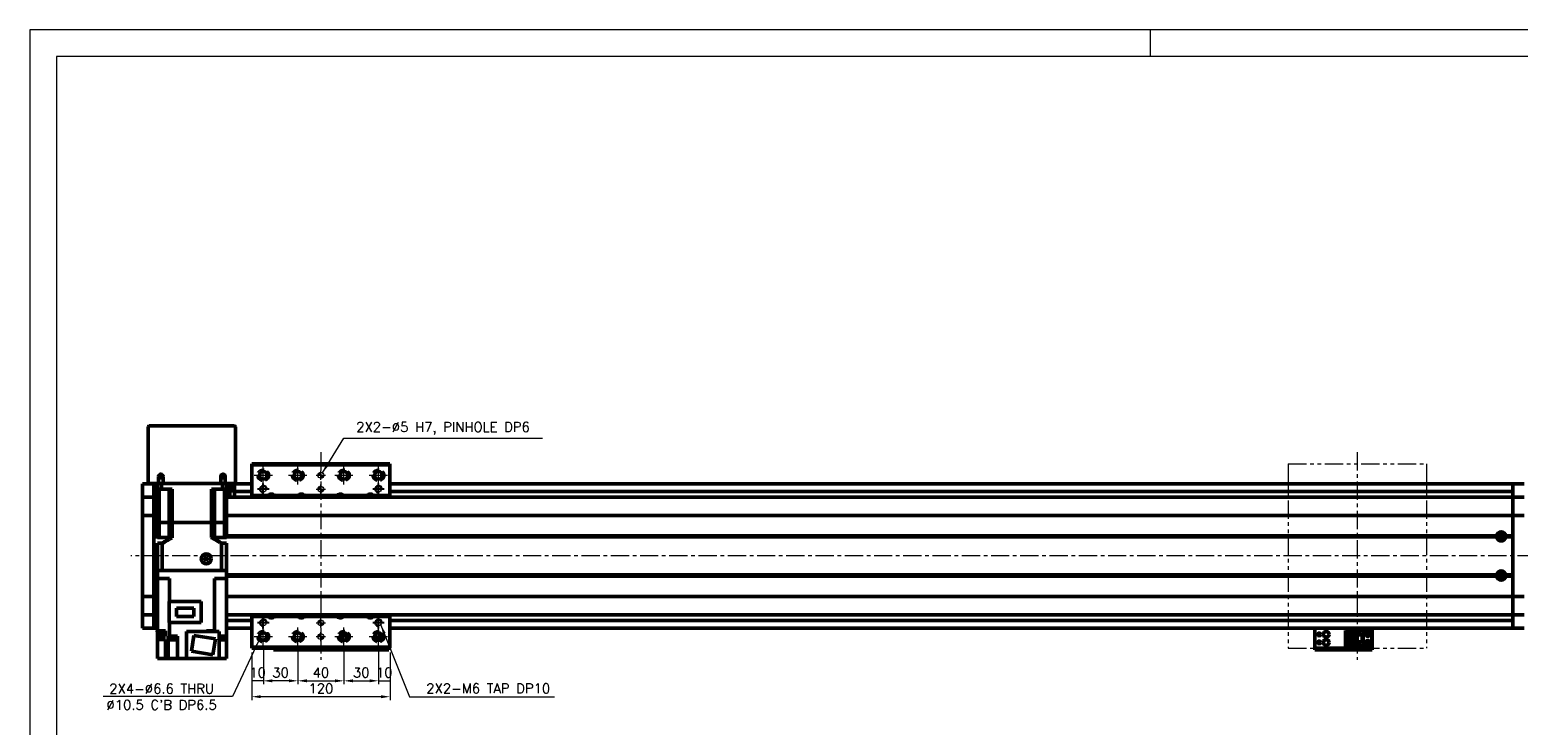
# Model space of a CAD drawing. Header units: millimetres. Extents: x 46891 to 50493, y 6223 to 9905.
# Tile 3 of 4: x 48547 to 49839, y 9302 to 9905. Entities that reach past the tile are written whole.
import ezdxf

# ---------------------------------------------------------------- set-up
doc = ezdxf.new("R2010")
doc.units = ezdxf.units.MM
doc.header["$LTSCALE"] = 0.5
for name, pattern in [('CENTER', [50.8, 31.75, -6.35, 6.35, -6.35]), ('HIDDENX2', [19.05, 12.7, -6.35]), ('PHANTOM', [63.5, 31.75, -6.35, 6.35, -6.35, 6.35, -6.35])]:
    doc.linetypes.add(name, pattern=pattern)
doc.layers.get('0').update_dxf_attribs({"lineweight": 20})
doc.layers.add('1', color=1, linetype='CENTER', lineweight=13)
doc.layers.add('외형선(ISO)', color=7, linetype='Continuous', lineweight=50)
doc.layers.add('2', color=2, linetype='HIDDENX2')
doc.layers.add('DIM', color=4, linetype='Continuous')
doc.styles.add('DSR TEXT', font='romans.shx', dxfattribs={"bigfont": 'whgtxt.shx'})
doc.styles.get("Standard").update_dxf_attribs({"font": 'romans.shx', "bigfont": 'whgtxt.shx'})
doc.dimstyles.new('DSR', dxfattribs={"dimscale": 2, "dimtxt": 3, "dimasz": 3, "dimexe": 0.5, "dimexo": 0.5, "dimgap": 0.5, "dimtad": 1, "dimdsep": 46, "dimtxsty": 'Standard', "dimcen": 2.5, "dimclrd": 4, "dimclre": 4, "dimclrt": 2, "dimadec": 0, "dimazin": 2, "dimtfac": 1, "dimtmove": 0, "dimatfit": 3, "dimfxl": 0, "dimlwd": -1, "dimlwe": -1, "dimarcsym": 0})

# ---------------------------------------------------------------- blocks, each defined once
blk = doc.blocks.new('A$C1C1952E1')
at = {"color": 1}
blk.add_lwpolyline([(0, 0), (420, 0), (420, 297), (0, 297)], close=True, dxfattribs=at)
at = {"color": 3}
blk.add_lwpolyline([(5, 5), (415, 5), (415, 292), (5, 292)], close=True, dxfattribs=at)
blk = doc.blocks.new('tap6')
blk.add_circle((0, 0), 2.5)
at = {"layer": 'DIM', "color": 1}
for p, q in [((-5, 0), (5, 0)), ((0, -5), (0, 5))]:
    blk.add_line(p, q, dxfattribs=at)
blk.add_arc((0, 0), 3, 263.303, 187.8802, dxfattribs=at)
blk = doc.blocks.new('A$C33E56CC6')
h = blk.add_hatch()
h.set_pattern_fill('ANSI31', color=256, style=0)
h.set_pattern_definition([(45, (-7065.45672, -6508.5399), (-0.0883883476, 0.0883883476), [])])
h.paths.add_polyline_path([(4, 6.5, 0.414214), (1.5, 4), (4, 4)])
h.paths.add_polyline_path([(6.5, 4), (4, 4), (4, 1.5, 0.414214)])
blk.add_circle((4, 4), 2.5)
at = {"layer": '1'}
for p, q in [((0, 4), (8, 4)), ((4, 0), (4, 8))]:
    blk.add_line(p, q, dxfattribs=at)
blk = doc.blocks.new('*D108')
at = {"color": 1, "linetype": 'ByBlock'}
for p, q in [((48739.5, 9364.8), (48739.5, 9337.1)), ((48749.5, 9366.8), (48749.5, 9337.1)), ((48749.5, 9340.1), (48739.5, 9340.1))]:
    blk.add_line(p, q, dxfattribs=at)
at = {"layer": 'Defpoints', "color": 0}
for p in [(48739.5, 9368.4), (48749.5, 9370.4), (48739.5, 9340.1)]:
    blk.add_point(p, dxfattribs=at)
at = {"color": 3, "insert": (48744.5, 9347.3), "char_height": 8.4, "attachment_point": 5, "style": 'DSR TEXT'}
blk.add_mtext('10', dxfattribs=at)
blk = doc.blocks.new('*D109')
at = {"color": 1, "linetype": 'ByBlock'}
for p, q in [((48749.5, 9366.8), (48749.5, 9337.1)), ((48779.5, 9366.8), (48779.5, 9337.1)), ((48771.7, 9340.1), (48757.3, 9340.1))]:
    blk.add_line(p, q, dxfattribs=at)
at = {"color": 1}
for points in [[(48757.3, 9341.4), (48757.3, 9338.8), (48749.5, 9340.1)], [(48771.7, 9341.4), (48771.7, 9338.8), (48779.5, 9340.1)]]:
    blk.add_solid(points, dxfattribs=at)
at = {"layer": 'Defpoints', "color": 0}
for p in [(48749.5, 9370.4), (48779.5, 9370.4), (48749.5, 9340.1)]:
    blk.add_point(p, dxfattribs=at)
at = {"color": 3, "insert": (48764.5, 9347.3), "char_height": 8.4, "attachment_point": 5, "style": 'DSR TEXT'}
blk.add_mtext('30', dxfattribs=at)
blk = doc.blocks.new('*D110')
at = {"color": 1, "linetype": 'ByBlock'}
for p, q in [((48779.5, 9366.8), (48779.5, 9337.1)), ((48819.5, 9366.8), (48819.5, 9337.1)), ((48787.3, 9340.1), (48811.7, 9340.1))]:
    blk.add_line(p, q, dxfattribs=at)
at = {"color": 1}
for points in [[(48787.3, 9341.4), (48787.3, 9338.8), (48779.5, 9340.1)], [(48811.7, 9341.4), (48811.7, 9338.8), (48819.5, 9340.1)]]:
    blk.add_solid(points, dxfattribs=at)
at = {"layer": 'Defpoints', "color": 0}
for p in [(48779.5, 9370.4), (48819.5, 9370.4), (48819.5, 9340.1)]:
    blk.add_point(p, dxfattribs=at)
at = {"color": 3, "insert": (48799.5, 9347.3), "char_height": 8.4, "attachment_point": 5, "style": 'DSR TEXT'}
blk.add_mtext('40', dxfattribs=at)
blk = doc.blocks.new('*D111')
at = {"color": 1, "linetype": 'ByBlock'}
for p, q in [((48819.5, 9366.8), (48819.5, 9337.1)), ((48849.5, 9366.8), (48849.5, 9337.1)), ((48827.3, 9340.1), (48841.7, 9340.1))]:
    blk.add_line(p, q, dxfattribs=at)
at = {"color": 1}
for points in [[(48827.3, 9341.4), (48827.3, 9338.8), (48819.5, 9340.1)], [(48841.7, 9341.4), (48841.7, 9338.8), (48849.5, 9340.1)]]:
    blk.add_solid(points, dxfattribs=at)
at = {"layer": 'Defpoints', "color": 0}
for p in [(48819.5, 9370.4), (48849.5, 9370.4), (48849.5, 9340.1)]:
    blk.add_point(p, dxfattribs=at)
at = {"color": 3, "insert": (48834.5, 9347.3), "char_height": 8.4, "attachment_point": 5, "style": 'DSR TEXT'}
blk.add_mtext('30', dxfattribs=at)
blk = doc.blocks.new('*D112')
at = {"color": 1, "linetype": 'ByBlock'}
for p, q in [((48849.5, 9366.8), (48849.5, 9337.1)), ((48859.5, 9364.8), (48859.5, 9337.1)), ((48849.5, 9340.1), (48859.5, 9340.1))]:
    blk.add_line(p, q, dxfattribs=at)
at = {"layer": 'Defpoints', "color": 0}
for p in [(48849.5, 9370.4), (48859.5, 9368.4), (48859.5, 9340.1)]:
    blk.add_point(p, dxfattribs=at)
at = {"color": 3, "insert": (48854.5, 9347.3), "char_height": 8.4, "attachment_point": 5, "style": 'DSR TEXT'}
blk.add_mtext('10', dxfattribs=at)
blk = doc.blocks.new('*D113')
at = {"color": 1, "linetype": 'ByBlock'}
for p, q in [((48739.5, 9364.8), (48739.5, 9323.3)), ((48859.5, 9364.8), (48859.5, 9323.3)), ((48851.7, 9326.3), (48747.3, 9326.3))]:
    blk.add_line(p, q, dxfattribs=at)
at = {"color": 1}
for points in [[(48747.3, 9327.6), (48747.3, 9325), (48739.5, 9326.3)], [(48851.7, 9327.6), (48851.7, 9325), (48859.5, 9326.3)]]:
    blk.add_solid(points, dxfattribs=at)
at = {"layer": 'Defpoints', "color": 0}
for p in [(48739.5, 9368.4), (48859.5, 9368.4), (48739.5, 9326.3)]:
    blk.add_point(p, dxfattribs=at)
at = {"color": 3, "insert": (48799.5, 9333.5), "char_height": 8.4, "attachment_point": 5, "style": 'DSR TEXT'}
blk.add_mtext('120', dxfattribs=at)

msp = doc.modelspace()

# ---------------------------------------------------------------- linework, layer by layer
at = {"color": 1}
msp.add_line((49519.64332, 9905.05592), (49519.64332, 9881.88992), dxfattribs=at)
at = {"color": 6, "linetype": 'PHANTOM'}
for p, q in [((49639.46234, 9528.43233), (49759.46234, 9528.43233)), ((49639.46234, 9528.43233), (49639.46234, 9368.43233)), ((49759.46234, 9528.43233), (49759.46234, 9368.43233)), ((49639.46234, 9368.43233), (49759.46234, 9368.43233))]:
    msp.add_line(p, q, dxfattribs=at)
at = {"layer": '1'}
for p, q in [((48749.46234, 9510.43233), (48749.46234, 9526.43233)), ((48779.46234, 9510.43233), (48779.46234, 9526.43233)), ((48799.46234, 9538.43233), (48799.46234, 9358.43233)), ((48819.46234, 9510.43233), (48819.46234, 9526.43233)), ((48849.46234, 9510.43233), (48849.46234, 9526.43233)), ((49699.46234, 9538.43233), (49699.46234, 9358.43233)), ((48741.46234, 9518.43233), (48757.46234, 9518.43233)), ((48771.46234, 9518.43233), (48787.46234, 9518.43233)), ((48811.46234, 9518.43233), (48827.46234, 9518.43233)), ((48841.46234, 9518.43233), (48857.46234, 9518.43233)), ((49854.46234, 9448.43234), (48634.46234, 9448.43234)), ((48749.46234, 9370.43233), (48749.46234, 9386.43233)), ((48779.46234, 9370.43233), (48779.46234, 9386.43233)), ((48819.46234, 9370.43233), (48819.46234, 9386.43233)), ((48849.46234, 9370.43233), (48849.46234, 9386.43233)), ((48741.46234, 9378.43233), (48757.46234, 9378.43233)), ((48771.46234, 9378.43233), (48787.46234, 9378.43233)), ((48811.46234, 9378.43233), (48827.46234, 9378.43233)), ((48841.46234, 9378.43233), (48857.46234, 9378.43233))]:
    msp.add_line(p, q, dxfattribs=at)
at = {"layer": '2'}
for centre in [(48749.46234, 9518.43233), (48779.46234, 9518.43233), (48819.46234, 9518.43233), (48849.46234, 9518.43233), (48749.46234, 9378.43233), (48779.46234, 9378.43233), (48819.46234, 9378.43233), (48849.46234, 9378.43233)]:
    msp.add_circle(centre, 5.25, dxfattribs=at)
at = {"layer": '외형선(ISO)'}
for p, q in [((48649.46234, 9560.43234), (48649.46234, 9511.43234)), ((48724.46234, 9561.43234), (48650.46234, 9561.43234)), ((48725.46234, 9511.43234), (48725.46234, 9560.43234)), ((48739.46234, 9527.43233), (48739.46234, 9528.43233)), ((48739.46234, 9528.43233), (48859.46234, 9528.43233)), ((48739.46234, 9500.93233), (48739.46234, 9527.43233)), ((48739.46234, 9527.43233), (48859.46234, 9527.43233)), ((48859.46234, 9528.43233), (48859.46234, 9527.43233)), ((48859.46234, 9527.43233), (48859.46234, 9500.93233)), ((48658.46234, 9511.43234), (48658.46234, 9517.43234)), ((48662.46234, 9517.43234), (48662.46234, 9511.43234)), ((48712.46234, 9511.43234), (48712.46234, 9517.43234)), ((48716.46234, 9517.43234), (48716.46234, 9511.43234)), ((48644.46234, 9510.93234), (48644.46234, 9507.93234)), ((48654.46234, 9510.93234), (48644.46234, 9510.93234)), ((48644.46234, 9506.07217), (48644.46234, 9507.93234)), ((48644.46234, 9505.16421), (48644.46234, 9506.07217)), ((48644.46234, 9499.89254), (48644.46234, 9505.16421)), ((48650.46234, 9511.43234), (48649.46234, 9511.43234)), ((48658.46234, 9511.43234), (48650.46234, 9511.43234)), ((48654.46234, 9511.43234), (48654.46234, 9503.43234)), ((48654.46234, 9499.43234), (48654.46234, 9503.43234)), ((48654.46234, 9503.43234), (48657.46234, 9503.43234)), ((48657.46234, 9511.43234), (48657.46234, 9506.43234)), ((48657.46234, 9506.43234), (48661.00483, 9506.43234)), ((48657.46234, 9477.43234), (48657.46234, 9506.43234)), ((48662.46234, 9511.43234), (48658.46234, 9511.43234)), ((48659.17476, 9506.43234), (48659.17476, 9477.43234)), ((48661.00483, 9511.43234), (48661.00483, 9506.43234)), ((48670.42562, 9506.43234), (48661.00483, 9506.43234)), ((48712.46234, 9511.43234), (48662.46234, 9511.43234)), ((48667.71234, 9506.43234), (48667.71234, 9477.43234)), ((48670.42562, 9477.43234), (48670.42562, 9506.43234)), ((48713.91986, 9506.43234), (48704.49907, 9506.43234)), ((48704.49907, 9477.43234), (48704.49907, 9506.43234)), ((48707.21234, 9506.43234), (48707.21234, 9477.43234)), ((48716.46234, 9511.43234), (48712.46234, 9511.43234)), ((48713.91986, 9511.43234), (48713.91986, 9506.43234)), ((48713.91986, 9506.43234), (48717.46234, 9506.43234)), ((48715.74993, 9506.43234), (48715.74993, 9477.43234)), ((48724.46234, 9511.43234), (48716.46234, 9511.43234)), ((48717.46234, 9511.43234), (48717.46234, 9506.43234)), ((48717.46234, 9477.43234), (48717.46234, 9506.43234)), ((48717.46234, 9503.43234), (48720.46234, 9503.43234)), ((48720.46234, 9503.43234), (48720.46234, 9511.43234)), ((48724.46234, 9510.93234), (48720.46234, 9510.93234)), ((48724.46234, 9508.53234), (48720.46234, 9508.53234)), ((48724.46234, 9506.23234), (48720.46234, 9506.23234)), ((48720.46234, 9504.93653), (48724.46234, 9504.93653)), ((48720.46234, 9503.43234), (48720.46234, 9499.43234)), ((48725.46234, 9511.43234), (48724.46234, 9511.43234)), ((48724.46234, 9507.93234), (48724.46234, 9510.93234)), ((48739.46234, 9510.93234), (48724.46234, 9510.93234)), ((48724.46234, 9507.93234), (48724.46234, 9505.43234)), ((48724.46234, 9504.43234), (48724.46234, 9505.43234)), ((48724.46234, 9504.43234), (48724.46234, 9500.43234)), ((48739.46234, 9504.43234), (48724.46234, 9504.43234)), ((48724.46234, 9500.43234), (48724.46234, 9499.43234)), ((48739.46234, 9500.93233), (48753.66726, 9500.93233)), ((48739.46234, 9499.43234), (48739.46234, 9500.93233)), ((48759.25743, 9500.93233), (48779.66726, 9500.93233)), ((48785.25743, 9500.93233), (48813.66726, 9500.93233)), ((48819.25743, 9500.93233), (48839.66726, 9500.93233)), ((48845.25743, 9500.93233), (48859.46234, 9500.93233)), ((49834.46234, 9510.93234), (48859.46234, 9510.93234)), ((49834.46234, 9504.43234), (48859.46234, 9504.43234)), ((48859.46234, 9500.93233), (48859.46234, 9499.43234)), ((49834.46234, 9507.93234), (49834.46234, 9510.93234)), ((49834.46234, 9510.93234), (49834.46234, 9507.93234)), ((49834.46234, 9510.93234), (49844.46234, 9510.93234)), ((49834.46234, 9507.93234), (49834.46234, 9506.07217)), ((49834.46234, 9506.07217), (49834.46234, 9507.93234)), ((49834.46234, 9505.16421), (49834.46234, 9506.07217)), ((49834.46234, 9499.89254), (49834.46234, 9505.16421)), ((48644.46234, 9499.43234), (48644.46234, 9499.89254)), ((48644.46234, 9499.43234), (48644.46234, 9496.72383)), ((48654.46234, 9499.43234), (48644.46234, 9499.43234)), ((48644.46234, 9496.72383), (48644.46234, 9484.12384)), ((48654.46234, 9496.72383), (48654.46234, 9499.43234)), ((48654.46234, 9499.43234), (48657.46234, 9499.43234)), ((48654.46234, 9499.43234), (48654.46234, 9496.72383)), ((48654.46234, 9484.12384), (48654.46234, 9496.72383)), ((48654.46234, 9496.72383), (48654.46234, 9484.12384)), ((48717.46234, 9499.43234), (49834.46234, 9499.43234)), ((49834.46234, 9499.43234), (49834.46234, 9499.89254)), ((49834.46234, 9499.43234), (49834.46234, 9496.72383)), ((49834.46234, 9499.43234), (49844.46234, 9499.43234)), ((49834.46234, 9496.72383), (49834.46234, 9499.43234)), ((49834.46234, 9496.72383), (49834.46234, 9484.12384)), ((49834.46234, 9484.12384), (49834.46234, 9496.72383)), ((48644.46234, 9483.65974), (48644.46234, 9484.12384)), ((48644.46234, 9483.65974), (48644.46234, 9481.65974)), ((48654.46234, 9483.65974), (48644.46234, 9483.65974)), ((48644.46234, 9415.20493), (48644.46234, 9481.65974)), ((48654.46234, 9484.12384), (48654.46234, 9483.65974)), ((48654.46234, 9483.65974), (48654.46234, 9484.12384)), ((48654.46234, 9481.65974), (48654.46234, 9483.65974)), ((48654.46234, 9483.65974), (48657.46234, 9483.65974)), ((48654.46234, 9483.65974), (48654.46234, 9481.65974)), ((48654.46234, 9481.65974), (48654.46234, 9415.20493)), ((48654.46234, 9465.93234), (48654.46234, 9481.65974)), ((48659.17476, 9477.43234), (48657.46234, 9477.43234)), ((48657.46234, 9477.43234), (48659.17476, 9477.43234)), ((48657.46234, 9477.43234), (48657.46234, 9464.43234)), ((48662.71234, 9477.43234), (48659.17476, 9477.43234)), ((48662.71234, 9477.43234), (48659.17476, 9477.43234)), ((48659.17476, 9477.43234), (48659.17476, 9464.43234)), ((48667.71234, 9477.43234), (48662.71234, 9477.43234)), ((48667.71234, 9477.43234), (48662.71234, 9477.43234)), ((48670.42562, 9477.43234), (48667.71234, 9477.43234)), ((48667.71234, 9477.43234), (48670.42562, 9477.43234)), ((48667.71234, 9477.43234), (48667.71234, 9464.43234)), ((48704.49907, 9477.43234), (48670.42562, 9477.43234)), ((48704.49907, 9477.43234), (48670.42562, 9477.43234)), ((48670.42562, 9477.43234), (48670.42562, 9464.43234)), ((48707.21234, 9477.43234), (48704.49907, 9477.43234)), ((48704.49907, 9477.43234), (48707.21234, 9477.43234)), ((48704.49907, 9477.43234), (48704.49907, 9464.43234)), ((48712.21234, 9477.43234), (48707.21234, 9477.43234)), ((48712.21234, 9477.43234), (48707.21234, 9477.43234)), ((48707.21234, 9477.43234), (48707.21234, 9464.43234)), ((48715.74993, 9477.43234), (48712.21234, 9477.43234)), ((48715.74993, 9477.43234), (48712.21234, 9477.43234)), ((48717.46234, 9477.43234), (48715.74993, 9477.43234)), ((48715.74993, 9477.43234), (48717.46234, 9477.43234)), ((48715.74993, 9477.43234), (48715.74993, 9464.43234)), ((48717.46234, 9483.65974), (49834.46234, 9483.65974)), ((48717.46234, 9477.43234), (48717.46234, 9464.43234)), ((49834.46234, 9483.65974), (49834.46234, 9484.12384)), ((49834.46234, 9484.12384), (49834.46234, 9483.65974)), ((49834.46234, 9483.65974), (49834.46234, 9481.65974)), ((49834.46234, 9483.65974), (49844.46234, 9483.65974)), ((49834.46234, 9481.65974), (49834.46234, 9483.65974)), ((49834.46234, 9415.20493), (49834.46234, 9481.65974)), ((49834.46234, 9481.65974), (49834.46234, 9465.93234)), ((48654.46234, 9465.93234), (48657.46234, 9465.93234)), ((48654.46234, 9465.43234), (48657.46234, 9465.43234)), ((48654.46234, 9464.93234), (48657.46234, 9464.93234)), ((48654.46234, 9431.93234), (48654.46234, 9464.93234)), ((48657.46234, 9464.43234), (48659.17476, 9464.43234)), ((48659.17476, 9464.43234), (48667.71234, 9464.43234)), ((48667.71234, 9464.43234), (48670.42562, 9464.43234)), ((48704.49907, 9464.43234), (48707.21234, 9464.43234)), ((48715.74993, 9464.43234), (48707.21234, 9464.43234)), ((48715.74993, 9464.43234), (48717.46234, 9464.43234)), ((48717.46234, 9465.93234), (49820.49372, 9465.93234)), ((48717.46234, 9465.43234), (49820.96234, 9465.43234)), ((48717.46234, 9464.93234), (49820.49372, 9464.93234)), ((49823.90269, 9466.43234), (49823.18655, 9466.43234)), ((49823.90269, 9466.95366), (49823.90269, 9463.91101)), ((49827.96234, 9465.43234), (49834.46234, 9465.43234)), ((49828.43097, 9465.93234), (49834.46234, 9465.93234)), ((49828.43097, 9464.93234), (49834.46234, 9464.93234)), ((49834.46234, 9464.93234), (49834.46234, 9431.93234)), ((48657.46234, 9459.43234), (48661.76701, 9459.43234)), ((48657.46234, 9459.43234), (48657.46234, 9435.93234)), ((48661.76701, 9459.43234), (48661.76701, 9435.93234)), ((48713.15767, 9459.43234), (48717.46234, 9459.43234)), ((48713.15767, 9459.43234), (48713.15767, 9435.93234)), ((48717.46234, 9459.43234), (48717.46234, 9435.93234)), ((48657.46234, 9428.93234), (48657.46234, 9435.93234)), ((48657.46234, 9435.93234), (48657.46681, 9435.93234)), ((48657.46681, 9435.93234), (48661.76179, 9435.93234)), ((48661.76179, 9435.93234), (48661.76701, 9435.93234)), ((48713.15767, 9435.93234), (48661.76701, 9435.93234)), ((48661.96234, 9435.93234), (48712.96234, 9435.93234)), ((48699.96234, 9447.66439), (48698.46234, 9446.79836)), ((48698.46234, 9446.79836), (48698.46234, 9445.06631)), ((48698.46234, 9445.06631), (48699.96234, 9444.20029)), ((48701.46234, 9446.79836), (48699.96234, 9447.66439)), ((48699.96234, 9444.20029), (48701.46234, 9445.06631)), ((48701.46234, 9445.06631), (48701.46234, 9446.79836)), ((48713.15767, 9435.93234), (48713.16289, 9435.93234)), ((48713.16289, 9435.93234), (48717.45787, 9435.93234)), ((48717.45787, 9435.93234), (48717.46234, 9435.93234)), ((48717.46234, 9428.93234), (48717.46234, 9435.93234)), ((48654.46234, 9431.93234), (48657.46234, 9431.93234)), ((48654.46234, 9431.43234), (48657.46234, 9431.43234)), ((48654.46234, 9430.93234), (48657.46234, 9430.93234)), ((48654.46234, 9415.20493), (48654.46234, 9430.93234)), ((48657.46234, 9428.93234), (48657.46234, 9383.33234)), ((48661.96234, 9428.93234), (48657.46234, 9428.93234)), ((48661.96234, 9428.93234), (48667.90297, 9428.93234)), ((48667.90297, 9428.93234), (48667.90297, 9409.03234)), ((48707.02171, 9428.93234), (48712.96234, 9428.93234)), ((48707.02171, 9428.93234), (48707.02171, 9383.33234)), ((48717.46234, 9428.93234), (48712.96234, 9428.93234)), ((48717.46234, 9431.93234), (49820.49372, 9431.93234)), ((48717.46234, 9431.43234), (49820.96234, 9431.43234)), ((48717.46234, 9430.93234), (49820.49372, 9430.93234)), ((48717.46234, 9428.93234), (48717.46234, 9378.83234)), ((49823.90269, 9430.43234), (49823.18655, 9430.43234)), ((49823.90269, 9432.95366), (49823.90269, 9429.91101)), ((49827.96234, 9431.43234), (49834.46234, 9431.43234)), ((49828.43097, 9431.93234), (49834.46234, 9431.93234)), ((49828.43097, 9430.93234), (49834.46234, 9430.93234)), ((49834.46234, 9430.93234), (49834.46234, 9415.20493)), ((48644.46234, 9415.20493), (48644.46234, 9413.20493)), ((48644.46234, 9412.74083), (48644.46234, 9413.20493)), ((48654.46234, 9413.20493), (48644.46234, 9413.20493)), ((48644.46234, 9412.74083), (48644.46234, 9400.14084)), ((48654.46234, 9413.20493), (48654.46234, 9415.20493)), ((48654.46234, 9415.20493), (48654.46234, 9413.20493)), ((48654.46234, 9413.20493), (48654.46234, 9412.74083)), ((48654.46234, 9413.20493), (48657.46234, 9413.20493)), ((48654.46234, 9412.74083), (48654.46234, 9413.20493)), ((48654.46234, 9400.14084), (48654.46234, 9412.74083)), ((48654.46234, 9412.74083), (48654.46234, 9400.14084)), ((48717.46234, 9413.20493), (49834.46234, 9413.20493)), ((49834.46234, 9415.20493), (49834.46234, 9413.20493)), ((49834.46234, 9413.20493), (49834.46234, 9415.20493)), ((49834.46234, 9412.74083), (49834.46234, 9413.20493)), ((49834.46234, 9413.20493), (49844.46234, 9413.20493)), ((49834.46234, 9413.20493), (49834.46234, 9412.74083)), ((49834.46234, 9412.74083), (49834.46234, 9400.14084)), ((49834.46234, 9400.14084), (49834.46234, 9412.74083)), ((48644.46234, 9400.14084), (48644.46234, 9397.43234)), ((48644.46234, 9396.97213), (48644.46234, 9397.43234)), ((48654.46234, 9397.43234), (48644.46234, 9397.43234)), ((48644.46234, 9391.70046), (48644.46234, 9396.97213)), ((48654.46234, 9397.43234), (48654.46234, 9400.14084)), ((48654.46234, 9400.14084), (48654.46234, 9397.43234)), ((48654.46234, 9397.43234), (48654.46234, 9396.97213)), ((48654.46234, 9397.43234), (48657.46234, 9397.43234)), ((48654.46234, 9396.97213), (48654.46234, 9391.70046)), ((48667.66234, 9409.03234), (48695.46234, 9409.03234)), ((48667.66234, 9409.03234), (48667.66234, 9390.68234)), ((48674.01234, 9395.80734), (48674.01234, 9403.25734)), ((48674.01234, 9403.25734), (48689.11234, 9403.25734)), ((48689.11234, 9403.25734), (48689.11234, 9395.80734)), ((48695.46234, 9409.03234), (48695.46234, 9390.68234)), ((48717.46234, 9397.43234), (49834.46234, 9397.43234)), ((48739.46234, 9395.93233), (48739.46234, 9397.43234)), ((48859.46234, 9397.43234), (48859.46234, 9395.93233)), ((49834.46234, 9400.14084), (49834.46234, 9397.43234)), ((49834.46234, 9397.43234), (49834.46234, 9400.14084)), ((49834.46234, 9396.97213), (49834.46234, 9397.43234)), ((49834.46234, 9397.43234), (49844.46234, 9397.43234)), ((49834.46234, 9391.70046), (49834.46234, 9396.97213)), ((48644.46234, 9390.7925), (48644.46234, 9391.70046)), ((48644.46234, 9388.93234), (48644.46234, 9390.7925)), ((48644.46234, 9388.93234), (48644.46234, 9385.93234)), ((48654.46234, 9385.93234), (48644.46234, 9385.93234)), ((48657.46234, 9392.43234), (48654.46234, 9392.43234)), ((48654.46234, 9391.70046), (48654.46234, 9390.7925)), ((48654.46234, 9388.93234), (48654.46234, 9390.7925)), ((48654.46234, 9390.7925), (48654.46234, 9388.93234)), ((48654.46234, 9388.93234), (48654.46234, 9385.93234)), ((48654.46234, 9385.93234), (48654.46234, 9388.93234)), ((48657.46234, 9385.93234), (48654.46234, 9385.93234)), ((48695.46234, 9390.68234), (48667.66234, 9390.68234)), ((48667.90297, 9378.83234), (48667.90297, 9390.68234)), ((48689.11234, 9395.80734), (48674.01234, 9395.80734)), ((48739.46234, 9392.43234), (48717.46234, 9392.43234)), ((48739.46234, 9385.93234), (48717.46234, 9385.93234)), ((48753.66726, 9395.93233), (48739.46234, 9395.93233)), ((48739.46234, 9369.43233), (48739.46234, 9395.93233)), ((48779.66726, 9395.93233), (48759.25743, 9395.93233)), ((48813.66726, 9395.93233), (48785.25743, 9395.93233)), ((48839.66726, 9395.93233), (48819.25743, 9395.93233)), ((48859.46234, 9395.93233), (48845.25743, 9395.93233)), ((48859.46234, 9395.93233), (48859.46234, 9369.43233)), ((49834.46234, 9392.43234), (48859.46234, 9392.43234)), ((49834.46234, 9385.93234), (48859.46234, 9385.93234)), ((49662.46234, 9385.93234), (49662.46234, 9383.93236)), ((49662.46234, 9369.03236), (49662.46234, 9383.93236)), ((49712.46234, 9383.93236), (49712.46234, 9385.93234)), ((49712.46234, 9383.93236), (49712.46234, 9369.03236)), ((49834.46234, 9390.7925), (49834.46234, 9391.70046)), ((49834.46234, 9390.7925), (49834.46234, 9388.93234)), ((49834.46234, 9388.93234), (49834.46234, 9390.7925)), ((49834.46234, 9385.93234), (49834.46234, 9388.93234)), ((49834.46234, 9388.93234), (49834.46234, 9385.93234)), ((49834.46234, 9385.93234), (49844.46234, 9385.93234)), ((48657.42743, 9383.33234), (48657.46234, 9383.33234)), ((48657.42743, 9383.33234), (48657.42743, 9382.63234)), ((48663.32743, 9382.63234), (48657.42743, 9382.63234)), ((48663.02232, 9383.33234), (48657.46234, 9383.33234)), ((48657.46234, 9382.63234), (48657.46234, 9378.83234)), ((48657.46234, 9375.83234), (48657.46234, 9378.83234)), ((48657.46234, 9378.83234), (48663.02232, 9378.83234)), ((48657.46234, 9359.33234), (48657.46234, 9375.83234)), ((48663.02232, 9375.83234), (48657.46234, 9375.83234)), ((48657.57743, 9382.63234), (48657.57743, 9380.63234)), ((48663.17743, 9380.63234), (48657.57743, 9380.63234)), ((48663.02232, 9383.33234), (48664.46234, 9383.33234)), ((48664.46234, 9378.83234), (48663.02232, 9378.83234)), ((48663.02232, 9375.83234), (48664.46234, 9375.83234)), ((48663.17743, 9382.63234), (48663.17743, 9380.63234)), ((48663.32743, 9383.33234), (48663.32743, 9382.63234)), ((48664.46234, 9378.83234), (48664.46234, 9383.33234)), ((48664.46234, 9359.33234), (48664.46234, 9375.83234)), ((48666.95426, 9359.33234), (48666.95426, 9378.83234)), ((48666.95426, 9378.83234), (48667.50367, 9378.83234)), ((48667.90297, 9378.83234), (48667.50367, 9378.83234)), ((48674.96234, 9378.83234), (48667.90297, 9378.83234)), ((48668.16638, 9378.83234), (48668.16638, 9378.33234)), ((48674.16638, 9378.33234), (48668.16638, 9378.33234)), ((48668.21638, 9378.33234), (48668.21638, 9377.63234)), ((48674.11638, 9377.63234), (48668.21638, 9377.63234)), ((48668.36638, 9377.63234), (48668.36638, 9375.63234)), ((48673.96638, 9375.63234), (48668.36638, 9375.63234)), ((48673.96638, 9377.63234), (48673.96638, 9375.63234)), ((48674.11638, 9378.33234), (48674.11638, 9377.63234)), ((48674.16638, 9378.83234), (48674.16638, 9378.33234)), ((48674.96234, 9359.33234), (48674.96234, 9378.83234)), ((48682.76234, 9382.83234), (48711.16234, 9382.83234)), ((48682.76234, 9359.33234), (48682.76234, 9382.83234)), ((48686.98426, 9365.70465), (48689.17434, 9379.53228)), ((48689.17434, 9379.53228), (48707.94042, 9376.56003)), ((48703.67256, 9383.33234), (48700.26234, 9383.33234)), ((48700.26234, 9383.33234), (48700.26234, 9382.83234)), ((48701.17509, 9383.33234), (48701.17509, 9382.83234)), ((48703.67256, 9383.33234), (48704.57763, 9383.33234)), ((48707.02171, 9383.33234), (48704.57763, 9383.33234)), ((48707.94042, 9376.56003), (48705.75034, 9362.73239)), ((48707.42102, 9383.33234), (48707.02171, 9383.33234)), ((48707.07509, 9383.33234), (48707.07509, 9382.83234)), ((48707.42102, 9383.33234), (48707.73915, 9383.33234)), ((48707.73915, 9383.33234), (48707.73915, 9382.83234)), ((48711.16234, 9359.33234), (48711.16234, 9382.83234)), ((48711.16234, 9378.83234), (48711.90236, 9378.83234)), ((48716.95105, 9378.33234), (48711.16234, 9378.33234)), ((48716.90105, 9377.63234), (48711.16234, 9377.63234)), ((48716.75105, 9375.63234), (48711.16234, 9375.63234)), ((48717.46234, 9378.83234), (48711.90236, 9378.83234)), ((48716.75105, 9377.63234), (48716.75105, 9375.63234)), ((48716.90105, 9378.33234), (48716.90105, 9377.63234)), ((48716.95105, 9378.83234), (48716.95105, 9378.33234)), ((48717.46234, 9383.33234), (48717.49726, 9383.33234)), ((48717.49726, 9382.63234), (48717.46234, 9382.63234)), ((48717.46234, 9378.83234), (48717.46234, 9359.33234)), ((48717.49726, 9383.33234), (48717.49726, 9382.63234)), ((48816.46234, 9379.80711), (48816.46234, 9377.05756)), ((48816.96234, 9379.93235), (48816.52296, 9379.93235)), ((48822.40171, 9379.93237), (48816.52297, 9379.93237)), ((48816.96234, 9379.93235), (48817.26234, 9379.93235)), ((48816.96234, 9376.27827), (48816.96234, 9379.93235)), ((48821.66234, 9379.93235), (48817.26234, 9379.93235)), ((48817.26234, 9379.93235), (48817.26234, 9375.97266)), ((48819.04935, 9381.70639), (48818.86234, 9381.33237)), ((48818.86234, 9381.33237), (48819.06234, 9381.33237)), ((48819.06234, 9381.33237), (48819.06234, 9380.93237)), ((48819.06234, 9380.93237), (48819.86234, 9380.93237)), ((48819.86234, 9381.33237), (48820.06234, 9381.33237)), ((48819.86234, 9380.93237), (48819.86234, 9381.33237)), ((48820.06234, 9381.33237), (48819.87533, 9381.70639)), ((48821.66234, 9379.93235), (48821.96234, 9379.93235)), ((48821.66234, 9375.97266), (48821.66234, 9379.93235)), ((48822.40172, 9379.93235), (48821.96234, 9379.93235)), ((48821.96234, 9379.93235), (48821.96234, 9376.27827)), ((48822.46234, 9379.80711), (48822.46234, 9377.05756)), ((49689.26234, 9383.63235), (49698.46234, 9383.63235)), ((49689.26234, 9382.83235), (49689.26234, 9383.63235)), ((49697.56234, 9382.83235), (49689.26234, 9382.83235)), ((49689.26234, 9382.33235), (49689.26234, 9382.83235)), ((49689.26234, 9382.33235), (49689.26234, 9379.73235)), ((49697.06234, 9382.33235), (49689.26234, 9382.33235)), ((49689.26234, 9379.73235), (49689.26234, 9374.13235)), ((49695.46234, 9379.73235), (49689.26234, 9379.73235)), ((49689.26234, 9374.13235), (49689.26234, 9371.53235)), ((49689.26234, 9374.13235), (49695.46234, 9374.13235)), ((49689.26234, 9371.03235), (49689.26234, 9371.53235)), ((49689.26234, 9371.53235), (49697.06234, 9371.53235)), ((49689.26234, 9371.03235), (49697.56234, 9371.03235)), ((49689.26234, 9370.23235), (49689.26234, 9371.03235)), ((49690.56234, 9374.13235), (49690.56234, 9379.73235)), ((49691.06234, 9379.38235), (49691.06234, 9379.73235)), ((49691.06234, 9379.38235), (49691.06234, 9374.48235)), ((49695.46234, 9379.38235), (49691.06234, 9379.38235)), ((49691.06234, 9374.48235), (49695.46234, 9374.48235)), ((49691.06234, 9374.13235), (49691.06234, 9374.48235)), ((49693.86234, 9377.73235), (49692.02234, 9377.73235)), ((49692.02234, 9377.73235), (49692.02234, 9376.13235)), ((49692.02234, 9376.13235), (49693.86234, 9376.13235)), ((49693.86234, 9376.13235), (49693.86234, 9377.73235)), ((49695.46234, 9374.13235), (49695.46234, 9379.73235)), ((49697.56234, 9382.83235), (49697.06234, 9382.33235)), ((49697.06234, 9371.53235), (49697.06234, 9382.33235)), ((49697.56234, 9371.03235), (49697.06234, 9371.53235)), ((49697.56234, 9371.03235), (49697.56234, 9382.83235)), ((49698.46234, 9383.63237), (49698.46234, 9379.93237)), ((49698.46234, 9383.63237), (49704.46234, 9383.63237)), ((49698.46234, 9379.93237), (49704.46234, 9379.93237)), ((49698.46234, 9373.93237), (49698.46234, 9379.93235)), ((49698.96234, 9379.93235), (49698.46234, 9379.93235)), ((49698.46234, 9373.93237), (49698.46234, 9370.23237)), ((49698.46234, 9373.93237), (49704.46234, 9373.93237)), ((49698.96234, 9379.93235), (49699.26234, 9379.93235)), ((49698.96234, 9373.93237), (49698.96234, 9379.93235)), ((49699.26234, 9379.93235), (49703.66234, 9379.93235)), ((49699.26234, 9379.93235), (49699.26234, 9373.93237)), ((49700.86234, 9382.13237), (49701.46234, 9380.93237)), ((49701.06234, 9382.13237), (49700.86234, 9382.13237)), ((49700.86234, 9372.53237), (49701.46234, 9371.33237)), ((49701.06234, 9372.53237), (49700.86234, 9372.53237)), ((49701.06234, 9382.53237), (49701.06234, 9382.13237)), ((49701.86234, 9382.53237), (49701.06234, 9382.53237)), ((49701.06234, 9372.93237), (49701.06234, 9372.53237)), ((49701.86234, 9372.93237), (49701.06234, 9372.93237)), ((49701.46234, 9380.93237), (49702.06234, 9382.13237)), ((49701.46234, 9371.33237), (49702.06234, 9372.53237)), ((49701.86234, 9382.13237), (49701.86234, 9382.53237)), ((49702.06234, 9382.13237), (49701.86234, 9382.13237)), ((49701.86234, 9372.53237), (49701.86234, 9372.93237)), ((49702.06234, 9372.53237), (49701.86234, 9372.53237)), ((49703.66234, 9373.93237), (49703.66234, 9379.93235)), ((49703.66234, 9379.93235), (49703.96234, 9379.93235)), ((49704.46234, 9379.93235), (49703.96234, 9379.93235)), ((49703.96234, 9379.93235), (49703.96234, 9373.93237)), ((49704.46234, 9383.63237), (49704.46234, 9379.93237)), ((49709.96234, 9383.63234), (49704.46234, 9383.63234)), ((49704.46234, 9373.93237), (49704.46234, 9379.93235)), ((49704.46234, 9373.93237), (49704.46234, 9370.23237)), ((49711.96234, 9381.63234), (49711.96234, 9372.23234)), ((48660.96234, 9359.33234), (48657.46234, 9359.33234)), ((48660.96234, 9359.33234), (48664.46234, 9359.33234)), ((48664.46234, 9359.33234), (48666.95426, 9359.33234)), ((48671.46234, 9359.33234), (48666.95426, 9359.33234)), ((48671.46234, 9359.33234), (48674.96234, 9359.33234)), ((48682.76234, 9359.33234), (48674.96234, 9359.33234)), ((48711.16234, 9359.33234), (48682.76234, 9359.33234)), ((48705.75034, 9362.73239), (48686.98426, 9365.70465)), ((48711.16234, 9359.33234), (48713.46234, 9359.33234)), ((48717.46234, 9359.33234), (48713.46234, 9359.33234)), ((48739.46234, 9368.43233), (48739.46234, 9369.43233)), ((48859.46234, 9369.43233), (48739.46234, 9369.43233)), ((48739.46234, 9368.43233), (48859.46234, 9368.43233)), ((48758.46234, 9368.43233), (48758.46234, 9366.93238)), ((48758.46234, 9366.93236), (48758.46234, 9366.93238)), ((48758.46234, 9366.93236), (48808.46234, 9366.93236)), ((48761.46234, 9366.93238), (48805.46234, 9366.93238)), ((48808.46234, 9366.93238), (48808.46234, 9368.43233)), ((48808.46234, 9368.43233), (48808.46234, 9366.93238)), ((48808.46234, 9366.93236), (48808.46234, 9366.93238)), ((48808.46234, 9366.93236), (48858.46234, 9366.93236)), ((48811.46234, 9366.93238), (48855.46234, 9366.93238)), ((48858.46234, 9366.93238), (48858.46234, 9368.43233)), ((48859.46234, 9369.43233), (48859.46234, 9368.43233)), ((49662.46234, 9368.53238), (49662.46234, 9369.03236)), ((49662.46234, 9368.53238), (49662.46234, 9366.93238)), ((49662.46234, 9366.93236), (49662.46234, 9366.93238)), ((49662.46234, 9366.93236), (49712.46234, 9366.93236)), ((49665.46234, 9368.53238), (49709.46234, 9368.53238)), ((49665.46234, 9366.93238), (49709.46234, 9366.93238)), ((49689.26234, 9370.23235), (49698.46234, 9370.23235)), ((49689.26234, 9370.23234), (49704.46234, 9370.23234)), ((49698.46234, 9370.23237), (49704.46234, 9370.23237)), ((49704.46234, 9370.23237), (49704.46234, 9370.23234)), ((49709.96234, 9370.23234), (49704.46234, 9370.23234)), ((49712.46234, 9369.03236), (49712.46234, 9368.53238)), ((49712.46234, 9366.93238), (49712.46234, 9368.53238))]:
    msp.add_line(p, q, dxfattribs=at)
for centre, radius in [((48660.46234, 9517.43234), 1.2295), ((48714.46234, 9517.43234), 1.2295), ((48749.46234, 9518.43233), 3.3), ((48779.46234, 9518.43233), 3.3), ((48819.46234, 9518.43233), 3.3), ((48849.46234, 9518.43233), 3.3), ((49824.46234, 9465.43234), 2.25), ((49824.46234, 9465.43234), 1.621), ((48699.96234, 9445.93234), 4.35), ((49824.46234, 9431.43234), 2.25), ((49824.46234, 9431.43234), 1.621), ((48749.46234, 9378.43233), 3.3), ((48779.46234, 9378.43233), 3.3), ((48819.46234, 9378.43233), 3.3), ((48849.46234, 9378.43233), 3.3), ((49666.46234, 9380.43234), 1.2295), ((49666.46234, 9373.43234), 1.2295), ((49672.46234, 9380.43234), 2.5), ((49672.46234, 9373.43234), 2.5), ((49708.46234, 9380.43234), 1.75), ((49708.46234, 9373.43234), 1.75), ((49708.46234, 9380.43234), 1.2295), ((49708.46234, 9373.43234), 1.2295)]:
    msp.add_circle(centre, radius, dxfattribs=at)
for centre, radius, start, end in [((48650.46234, 9560.43234), 1, 90, 180), ((48724.46234, 9560.43234), 1, 0, 90), ((48660.46234, 9517.43234), 2, 0, 180), ((48714.46234, 9517.43234), 2, 0, 180), ((48756.46234, 9498.43233), 3.75, 138.18968531, 164.53394281), ((48756.46234, 9498.43233), 3.75, 41.8103149, 138.1896851), ((48756.46234, 9498.43233), 2.25, 26.38788466, 153.61211534), ((48756.46234, 9498.43233), 2, 30.00009856, 149.99990144), ((48756.46234, 9498.43233), 3.75, 15.46605719, 41.81031469), ((48782.46234, 9498.43233), 3.75, 138.18968531, 164.53394281), ((48782.46234, 9498.43233), 3.75, 41.8103149, 138.1896851), ((48782.46234, 9498.43233), 2.25, 26.38788466, 153.61211534), ((48782.46234, 9498.43233), 2, 30.00012858, 149.99987142), ((48782.46234, 9498.43233), 3.75, 15.46605719, 41.81031469), ((48816.46234, 9498.43233), 3.75, 138.18968531, 164.53394281), ((48816.46234, 9498.43233), 3.75, 41.8103149, 138.1896851), ((48816.46234, 9498.43233), 2.25, 26.38788466, 153.61211534), ((48816.46234, 9498.43233), 2, 30.00006855, 149.99993145), ((48816.46234, 9498.43233), 3.75, 15.46605719, 41.81031469), ((48842.46234, 9498.43233), 3.75, 138.18968531, 164.53394281), ((48842.46234, 9498.43233), 3.75, 41.8103149, 138.1896851), ((48842.46234, 9498.43233), 2.25, 26.38788466, 153.61211534), ((48842.46234, 9498.43233), 2, 30.00009856, 149.99990144), ((48842.46234, 9498.43233), 3.75, 15.46605719, 41.81031469), ((49824.46234, 9465.43234), 4, 7.18075578, 172.81924422), ((49824.46234, 9465.43234), 4, 187.18075578, 352.81924422), ((49824.46234, 9431.43234), 4, 7.18075578, 172.81924422), ((49824.46234, 9431.43234), 4, 187.18075572, 352.81924428), ((48756.46234, 9398.43233), 3.75, 195.46596272, 221.81031469), ((48756.46234, 9398.43233), 2.25, 206.38771527, 333.61228473), ((48756.46234, 9398.43233), 2, 209.99990145, 330.00009855), ((48756.46234, 9398.43233), 3.75, 318.18968531, 344.53403728), ((48782.46234, 9398.43233), 3.75, 195.46596272, 221.81031469), ((48782.46234, 9398.43233), 2.25, 206.38771527, 333.61228473), ((48782.46234, 9398.43233), 2, 209.99987143, 330.00012857), ((48782.46234, 9398.43233), 3.75, 318.18968531, 344.53403728), ((48816.46234, 9398.43233), 3.75, 195.46596272, 221.81031469), ((48816.46234, 9398.43233), 2.25, 206.38771527, 333.61228473), ((48816.46234, 9398.43233), 2, 209.99993147, 330.00006853), ((48816.46234, 9398.43233), 3.75, 318.18968531, 344.53403728), ((48842.46234, 9398.43233), 3.75, 195.46596272, 221.81031469), ((48842.46234, 9398.43233), 2.25, 206.38771527, 333.61228473), ((48842.46234, 9398.43233), 2, 209.99990145, 330.00009855), ((48842.46234, 9398.43233), 3.75, 318.18968531, 344.53403728), ((48756.46234, 9398.43233), 3.75, 221.8103149, 318.1896851), ((48782.46234, 9398.43233), 3.75, 221.8103149, 318.1896851), ((48816.46234, 9398.43233), 3.75, 221.8103149, 318.1896851), ((48842.46234, 9398.43233), 3.75, 221.8103149, 318.1896851), ((48848.46234, 9380.43234), 2.5, 208.41031562, 24.7196296), ((48848.46234, 9373.43234), 2.5, 45.59926828, 111.78083655), ((49709.96234, 9381.63234), 2, 0, 90), ((49709.96234, 9372.23234), 2, 270, 0)]:
    msp.add_arc(centre, radius, start, end, dxfattribs=at)
for centre, major_axis, start_param, end_param in [((48761.46234, 9366.93238), (-3, 0), 4.7124223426, 6.2832520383), ((48805.46234, 9366.93238), (3, 0), 0.0000332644, 1.5707963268), ((48811.46234, 9366.93238), (-3, 0), 4.7124606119, 6.2833285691), ((48855.46234, 9366.93238), (3, 0), 0.0000715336, 1.5707963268), ((49665.46234, 9366.93238), (-3, 0), 4.7124223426, 6.2832520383), ((49665.46234, 9368.53238), (-3, 0), 4.7123889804, 6.283218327), ((49709.46234, 9368.53238), (3, 0), 0.0000672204, 1.5708299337), ((49709.46234, 9366.93238), (3, 0), 0.0000332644, 1.5707963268)]:
    msp.add_ellipse(centre, major_axis=major_axis, ratio=0.00001, start_param=start_param, end_param=end_param, dxfattribs=at)
for points, weights in [([(48670.42562, 9464.43234), (48666.38884, 9462.4389), (48661.76701, 9459.43234)], [1.45736434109, 1.41367336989, 1.35251798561]), ([(48713.15767, 9459.43234), (48708.53585, 9462.4389), (48704.49907, 9464.43234)], [1.35251798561, 1.41367336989, 1.45736434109])]:
    msp.add_rational_spline(points, weights, degree=2, dxfattribs=at)
for points in [[(49820.96234, 9465.43234), (49820.72803, 9465.66665), (49820.49372, 9465.93234)], [(49820.49372, 9464.93234), (49820.72803, 9465.19802), (49820.96234, 9465.43234)], [(49828.43097, 9465.93234), (49828.19666, 9465.66665), (49827.96234, 9465.43234)], [(49827.96234, 9465.43234), (49828.19666, 9465.19802), (49828.43097, 9464.93234)], [(49820.96234, 9431.43234), (49820.72803, 9431.66665), (49820.49372, 9431.93234)], [(49820.49372, 9430.93234), (49820.72803, 9431.19802), (49820.96234, 9431.43234)], [(49828.43097, 9431.93234), (49828.19666, 9431.66665), (49827.96234, 9431.43234)], [(49827.96234, 9431.43234), (49828.19666, 9431.19802), (49828.43097, 9430.93234)]]:
    msp.add_open_spline(points, degree=2, dxfattribs=at)

# ---------------------------------------------------------------- block references
at = {"xscale": 4.6332, "yscale": 4.6332, "zscale": 4.6332}
msp.add_blockref('A$C1C1952E1', (48546.67132, 8528.99552), dxfattribs=at)
for p in [(48795.46234, 9514.43233), (48795.46234, 9502.43233), (48795.46234, 9386.43233), (48795.46234, 9374.43233)]:
    msp.add_blockref('A$C33E56CC6', p)
at = {"rotation": 90}
for p in [(48749.46234, 9506.43233), (48849.46234, 9506.43233), (48749.46234, 9390.43233), (48849.46234, 9390.43233)]:
    msp.add_blockref('tap6', p, dxfattribs=at)

# ---------------------------------------------------------------- texts
at = {"color": 3, "char_height": 8.4, "style": 'DSR TEXT'}
for s, insert, attachment_point in [('2X2-%%C5 H7, PINHOLE DP6', (48830.10153, 9553.63355), 7), ("2X4-%%C6.6 THRU\\P%%C10.5 C'B DP6.5", (48661.16987, 9326.24692), 5), ('2X2-M6 TAP DP10', (48944.75388, 9333.5061), 5)]:
    msp.add_mtext(s, dxfattribs=dict(at, insert=insert, attachment_point=attachment_point))

# ---------------------------------------------------------------- dimensions: what is measured, and where the dimension line sits
for base, p1, p2, picture, middle in [((48739.46234, 9340.07341), (48749.46234, 9370.43233), (48739.46234, 9368.43233), '*D108', (48744.46234, 9347.27341)), ((48739.46234, 9326.27146), (48859.46234, 9368.43233), (48739.46234, 9368.43233), '*D113', (48799.46234, 9333.47146)), ((48749.46234, 9340.07341), (48779.46234, 9370.43233), (48749.46234, 9370.43233), '*D109', (48764.46234, 9347.27341)), ((48819.46234, 9340.07341), (48779.46234, 9370.43233), (48819.46234, 9370.43233), '*D110', (48799.46234, 9347.27341)), ((48849.46234, 9340.07341), (48819.46234, 9370.43233), (48849.46234, 9370.43233), '*D111', (48834.46234, 9347.27341)), ((48859.46234, 9340.07341), (48849.46234, 9370.43233), (48859.46234, 9368.43233), '*D112', (48854.46234, 9347.27341))]:
    dim = msp.add_linear_dim(base=base, p1=p1, p2=p2, dimstyle='DSR', override={"dimscale": 3, "dimtxt": 2.8, "dimasz": 2.600136, "dimexe": 1, "dimexo": 1.2, "dimgap": 1, "dimdec": 4, "dimtxsty": 'DSR TEXT', "dimclrd": 1, "dimclre": 1, "dimclrt": 3, "dimtdec": 4, "dimtix": 1})
    dim.commit()
    dim.dimension.update_dxf_attribs({"geometry": picture, "text_midpoint": middle})

# ---------------------------------------------------------------- leaders
at = {"annotation_type": 0, "has_hookline": 1}
for points, hookline_direction, text_width in [([(48800.78958, 9520.55092), (48819.30113, 9550.63355), (48827.10153, 9550.63355)], 0, 161.875), ([(48851.66394, 9388.39445), (48876.32847, 9326.3061), (48884.12888, 9326.3061)], 0, 115.25), ([(48745.51003, 9374.97665), (48722.79528, 9326.36893), (48714.99487, 9326.36893)], 1, 101.65)]:
    msp.add_leader(points, dimstyle='DSR', override={"dimscale": 3, "dimtxt": 2.8, "dimasz": 2.600136, "dimexe": 1, "dimexo": 1.2, "dimgap": 1, "dimdec": 4, "dimtxsty": 'DSR TEXT', "dimclrd": 1, "dimclre": 1, "dimclrt": 3, "dimtdec": 4, "dimtix": 1}, dxfattribs=dict(at, hookline_direction=hookline_direction, text_width=text_width))

doc.saveas('drawing.dxf')
